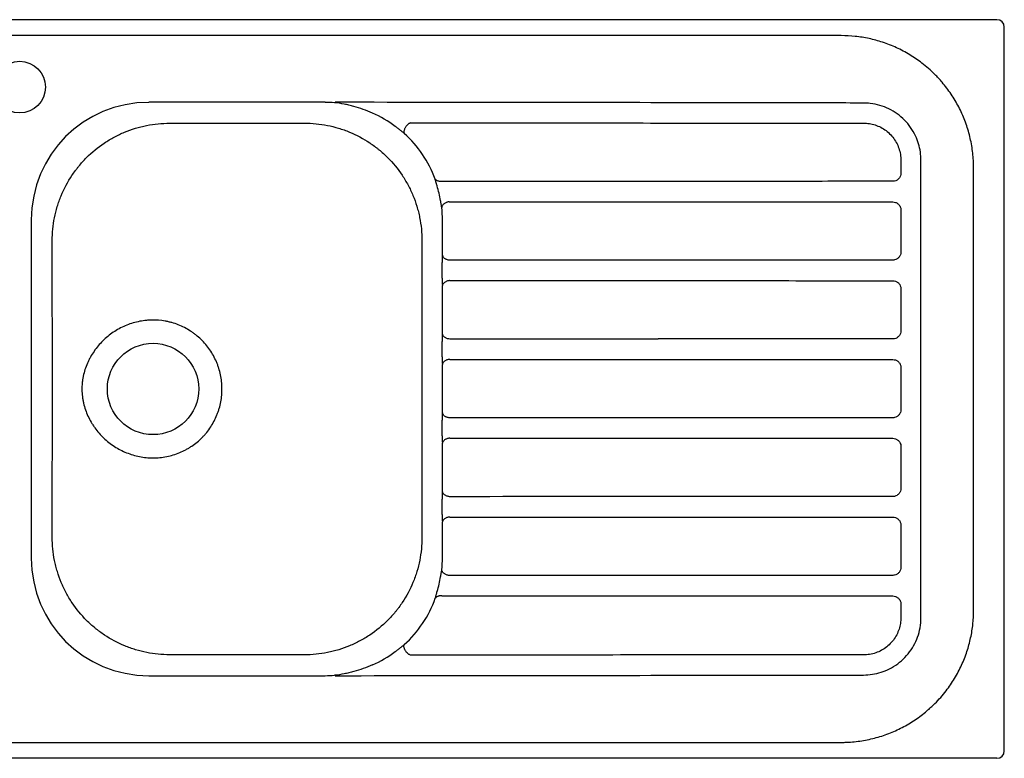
# Model space of a CAD drawing. Header units: millimetres. Extents: x 4985.4 to 4986.53, y 3039.72 to 3040.22.
# Tile 2 of 2: x 4985.86 to 4986.53, y 3039.72 to 3040.22. Entities that reach past the tile are written whole.
import ezdxf

# ---------------------------------------------------------------- set-up
doc = ezdxf.new("R2010")
doc.units = ezdxf.units.MM
doc.layers.add('SANINDUSA', color=3, linetype='Continuous')

msp = doc.modelspace()

# ---------------------------------------------------------------- linework, layer by layer
at = {"layer": 'SANINDUSA'}
for p, q in [((4986.52076, 3040.22432), (4985.40936, 3040.22432)), ((4986.52576, 3039.72792), (4986.52576, 3040.21932)), ((4986.41504, 3040.2135), (4985.51508, 3040.2135)), ((4986.06497, 3040.16822), (4985.94516, 3040.16822)), ((4985.95932, 3040.15406), (4986.05084, 3040.15409)), ((4986.45558, 3040.12871), (4986.45558, 3040.1201)), ((4986.46922, 3039.81847), (4986.46922, 3040.12877)), ((4986.50495, 3039.82364), (4986.50495, 3040.1236)), ((4986.45558, 3040.09514), (4986.45558, 3040.0666)), ((4985.86546, 3040.08852), (4985.86546, 3039.85871)), ((4986.14445, 3040.0644), (4986.14445, 3040.08831)), ((4986.14427, 3040.04885), (4986.14427, 3040.05939)), ((4986.14445, 3040.0109), (4986.14445, 3040.04384)), ((4986.45558, 3040.04164), (4986.45558, 3040.0131)), ((4986.14427, 3039.99535), (4986.14427, 3040.00589)), ((4986.14445, 3039.9574), (4986.14445, 3039.99034)), ((4986.45558, 3039.98814), (4986.45558, 3039.9596)), ((4986.14427, 3039.94185), (4986.14427, 3039.95239)), ((4986.14445, 3039.9039), (4986.14445, 3039.93684)), ((4986.45558, 3039.93464), (4986.45558, 3039.9061)), ((4986.14427, 3039.88835), (4986.14427, 3039.89889)), ((4986.14445, 3039.85892), (4986.14445, 3039.88334)), ((4986.45558, 3039.88114), (4986.45558, 3039.8526)), ((4986.45558, 3039.82764), (4986.45558, 3039.81852)), ((4985.94516, 3039.77902), (4986.06497, 3039.77902)), ((4985.51508, 3039.73373), (4986.41504, 3039.73373)), ((4986.52076, 3039.72292), (4985.40936, 3039.72292))]:
    msp.add_line(p, q, dxfattribs=at)
for centre, radius in [((4985.85756, 3040.17855), 0.0175), ((4985.94806, 3039.97362), 0.031)]:
    msp.add_circle(centre, radius, dxfattribs=at)
for centre, major_axis, ratio, start_param, end_param in [((4986.52076, 3040.21931), (-0.00354, -0.00354), 0.998783, 2.356803, 3.926382), ((4985.9458, 3040.08787), (0.05705, -0.05705), 0.991498, 2.359993, 3.923193), ((4986.06432, 3040.08787), (0.05705, 0.05705), 0.991498, 0.702929, 0.7816), ((4985.79939, 3040.16517), (0.80652, 0.0007), 0.00372, 0.853014, 1.226448), ((4986.06385, 3040.0874), (0.05979, 0.05429), 0.990541, 0.190001, 0.412674), ((4984.70719, 3040.1571), (2.49446, -0.00216), 0.000802, 5.315869, 5.400219), ((4986.06405, 3040.0876), (0.05929, 0.05481), 0.990741, 5.895926, 6.367106), ((4986.06385, 3040.0874), (0.05979, 0.05429), 0.990541, 5.717789, 5.845009), ((4984.70719, 3040.11164), (2.49446, 0.00216), 0.000802, 0.882966, 0.956759), ((4986.06405, 3040.0876), (0.05929, 0.05481), 0.990741, 5.541198, 5.64724), ((4984.70719, 3040.1036), (2.49446, -0.00216), 0.000802, 5.328711, 5.400219), ((4986.14488, 3040.05939), (0, 0.007), 0.087569, 0.773648, 1.570882), ((4984.70719, 3040.05814), (2.49446, 0.00216), 0.000802, 0.882966, 0.954278), ((4986.14488, 3040.04885), (0, 0.007), 0.087569, 1.570711, 2.367944), ((4984.70719, 3040.0501), (2.49446, -0.00216), 0.000802, 5.328908, 5.400219), ((4986.14488, 3040.00589), (0, 0.007), 0.087569, 0.773648, 1.570882), ((4984.70719, 3040.00464), (2.49446, 0.00216), 0.000802, 0.882966, 0.954278), ((4986.14488, 3039.99535), (0, 0.007), 0.087569, 1.570711, 2.367944), ((4984.70719, 3039.9966), (2.49446, -0.00216), 0.000802, 5.328908, 5.400219), ((4986.14488, 3039.95239), (0, 0.007), 0.087569, 0.773648, 1.570882), ((4984.70719, 3039.95114), (2.49446, 0.00216), 0.000802, 0.882966, 0.954278), ((4986.14488, 3039.94185), (0, 0.007), 0.087569, 1.570711, 2.367944), ((4984.70719, 3039.9431), (2.49446, -0.00216), 0.000802, 5.328908, 5.400219), ((4986.14488, 3039.89889), (0, 0.007), 0.087569, 0.773648, 1.570882), ((4984.70719, 3039.89764), (2.49446, 0.00216), 0.000802, 0.882966, 0.954278), ((4986.14488, 3039.88835), (0, 0.007), 0.087569, 1.570711, 2.367944), ((4984.70719, 3039.8896), (2.49446, -0.00216), 0.000802, 5.328908, 5.400219), ((4985.9458, 3039.85936), (0.05705, 0.05705), 0.991498, 2.359993, 3.923193), ((4986.06405, 3039.85963), (0.05929, -0.05481), 0.990741, 0.641841, 0.741988), ((4986.06385, 3039.85983), (0.05979, -0.05429), 0.990541, 0.444309, 0.571345), ((4984.70719, 3039.84414), (2.49446, 0.00216), 0.000802, 0.882966, 0.954451), ((4986.06405, 3039.85963), (0.05929, -0.05481), 0.990741, 6.199264, 6.676708), ((4984.70719, 3039.8361), (2.49446, -0.00216), 0.000802, 5.326513, 5.400219), ((4986.06385, 3039.85983), (0.05979, -0.05429), 0.990541, 5.870511, 6.093184), ((4984.70719, 3039.79014), (2.49446, 0.00216), 0.000802, 0.882966, 0.967317), ((4986.06432, 3039.85936), (0.05705, -0.05705), 0.991498, 5.501585, 5.580256), ((4985.79939, 3039.78207), (0.80652, -0.0007), 0.00372, 5.056737, 5.430171), ((4986.52076, 3039.72792), (-0.00354, 0.00354), 0.998783, 2.356803, 3.926382)]:
    msp.add_ellipse(centre, major_axis=major_axis, ratio=ratio, start_param=start_param, end_param=end_param, dxfattribs=at)
for points, knots in [([(4986.50495, 3040.1236), (4986.50494, 3040.12447), (4986.5049, 3040.12871), (4986.50422, 3040.13633), (4986.50223, 3040.14627), (4986.49915, 3040.15593), (4986.49497, 3040.16517), (4986.4898, 3040.17388), (4986.48426, 3040.18121), (4986.47902, 3040.18689), (4986.47441, 3040.19121), (4986.46881, 3040.19581), (4986.46163, 3040.20071), (4986.45268, 3040.20545), (4986.44344, 3040.2091), (4986.43403, 3040.21163), (4986.42459, 3040.2132), (4986.41822, 3040.2134), (4986.41504, 3040.2135)], [0, 0, 0, 0, 0.018552, 0.090178, 0.162033, 0.233658, 0.305202, 0.376974, 0.448518, 0.499989, 0.541248, 0.582507, 0.65399, 0.725701, 0.797184, 0.864725, 0.932458, 1, 1, 1, 1]), ([(4986.09705, 3040.16089), (4986.09495, 3040.16182), (4986.09284, 3040.16267), (4986.08858, 3040.16421), (4986.08644, 3040.16489), (4986.0832, 3040.16578), (4986.08211, 3040.16606), (4986.07995, 3040.16656), (4986.07886, 3040.16679), (4986.07561, 3040.16742), (4986.07345, 3040.16774), (4986.07128, 3040.16797)], [0, 0, 0, 0, 0.25, 0.25, 0.5, 0.5, 0.625, 0.625, 0.75, 0.75, 1, 1, 1, 1]), ([(4986.43023, 3040.16776), (4986.42823, 3040.16776), (4986.41823, 3040.16776), (4986.38477, 3040.16778), (4986.35331, 3040.16784), (4986.32985, 3040.16789)], [0, 0, 0, 0, 0.059774, 0.298869, 1, 1, 1, 1]), ([(4986.46922, 3040.12877), (4986.46914, 3040.13067), (4986.46898, 3040.1345), (4986.46767, 3040.14012), (4986.46552, 3040.14578), (4986.46233, 3040.15126), (4986.45811, 3040.15633), (4986.45309, 3040.1606), (4986.44744, 3040.16398), (4986.4413, 3040.16634), (4986.43549, 3040.16758), (4986.43177, 3040.16771), (4986.43023, 3040.16776)], [0, 0, 0, 0, 0.0931738, 0.1873797, 0.2815838, 0.3890539, 0.4965228, 0.6035492, 0.7105774, 0.8176249, 0.9246762, 1, 1, 1, 1]), ([(4985.87966, 3040.07432), (4985.87966, 3040.07695), (4985.87979, 3040.07956), (4985.8803, 3040.08474), (4985.88068, 3040.0873), (4985.88169, 3040.0924), (4985.88232, 3040.09492), (4985.88345, 3040.09867), (4985.88386, 3040.09992), (4985.88474, 3040.1024), (4985.88521, 3040.10362), (4985.8877, 3040.10965), (4985.89014, 3040.11423), (4985.89375, 3040.11965), (4985.8945, 3040.12072), (4985.89566, 3040.12229), (4985.89606, 3040.12282), (4985.89686, 3040.12385), (4985.89728, 3040.12437), (4985.89936, 3040.12691), (4985.90111, 3040.12884), (4985.90661, 3040.13436), (4985.91062, 3040.13766), (4985.91606, 3040.1413), (4985.91717, 3040.14201), (4985.91942, 3040.14336), (4985.92056, 3040.144), (4985.92401, 3040.14585), (4985.92636, 3040.14696), (4985.93115, 3040.14895), (4985.93359, 3040.14983), (4985.93733, 3040.15097), (4985.93859, 3040.15132), (4985.94113, 3040.15196), (4985.94242, 3040.15225), (4985.94628, 3040.15302), (4985.94887, 3040.1534), (4985.95407, 3040.15392), (4985.95669, 3040.15405), (4985.95932, 3040.15406)], [0, 0, 0, 0, 0.0625, 0.0625, 0.125, 0.125, 0.1875, 0.1875, 0.21875, 0.21875, 0.25, 0.25, 0.375, 0.375, 0.40625, 0.40625, 0.421875, 0.421875, 0.4375, 0.4375, 0.5, 0.5, 0.625, 0.625, 0.65625, 0.65625, 0.6875, 0.6875, 0.75, 0.75, 0.8125, 0.8125, 0.84375, 0.84375, 0.875, 0.875, 0.9375, 0.9375, 1, 1, 1, 1]), ([(4986.05084, 3040.15409), (4986.0561, 3040.15409), (4986.06128, 3040.15357), (4986.06891, 3040.15206), (4986.07144, 3040.15143), (4986.07519, 3040.15029), (4986.07644, 3040.14988), (4986.07892, 3040.149), (4986.08014, 3040.14853), (4986.08617, 3040.14604), (4986.09075, 3040.14359), (4986.09616, 3040.13998), (4986.09723, 3040.13923), (4986.0988, 3040.13807), (4986.09933, 3040.13767), (4986.10036, 3040.13686), (4986.10088, 3040.13645), (4986.10341, 3040.13437), (4986.10535, 3040.13262), (4986.11086, 3040.12711), (4986.11416, 3040.1231), (4986.1178, 3040.11766), (4986.1185, 3040.11654), (4986.11985, 3040.11429), (4986.1205, 3040.11316), (4986.12234, 3040.10971), (4986.12345, 3040.10736), (4986.12544, 3040.10256), (4986.12631, 3040.10012), (4986.12745, 3040.09638), (4986.1278, 3040.09512), (4986.12844, 3040.09258), (4986.12873, 3040.09129), (4986.13001, 3040.08486), (4986.13053, 3040.07965), (4986.13053, 3040.07439)], [0, 0, 0, 0, 0.125, 0.125, 0.1875, 0.1875, 0.21875, 0.21875, 0.25, 0.25, 0.375, 0.375, 0.40625, 0.40625, 0.421875, 0.421875, 0.4375, 0.4375, 0.5, 0.5, 0.625, 0.625, 0.65625, 0.65625, 0.6875, 0.6875, 0.75, 0.75, 0.8125, 0.8125, 0.84375, 0.84375, 0.875, 0.875, 1, 1, 1, 1]), ([(4986.11858, 3040.14715), (4986.11813, 3040.1475), (4986.11765, 3040.14787), (4986.1169, 3040.14845), (4986.11665, 3040.14865), (4986.11614, 3040.14905), (4986.11588, 3040.14925), (4986.1151, 3040.14985), (4986.11458, 3040.15026), (4986.1135, 3040.15108), (4986.11296, 3040.15149), (4986.11241, 3040.1519)], [0, 0, 0, 0, 0.25, 0.25, 0.375, 0.375, 0.5, 0.5, 0.75, 0.75, 1, 1, 1, 1]), ([(4986.12007, 3040.15237), (4986.11988, 3040.15213), (4986.1197, 3040.15189), (4986.11938, 3040.15139), (4986.11923, 3040.15114), (4986.11896, 3040.15062), (4986.11884, 3040.15037), (4986.11864, 3040.14987), (4986.11856, 3040.14962), (4986.11843, 3040.14914), (4986.11838, 3040.14891), (4986.11832, 3040.14847), (4986.11831, 3040.14826), (4986.11833, 3040.14789), (4986.11835, 3040.14771), (4986.11842, 3040.14748), (4986.11844, 3040.14741), (4986.11851, 3040.14727), (4986.11854, 3040.1472), (4986.11858, 3040.14715)], [0, 0, 0, 0, 0.125, 0.125, 0.25, 0.25, 0.375, 0.375, 0.5, 0.5, 0.625, 0.625, 0.75, 0.75, 0.875, 0.875, 0.9375, 0.9375, 1, 1, 1, 1]), ([(4986.12282, 3040.15422), (4986.12256, 3040.15415), (4986.1223, 3040.15406), (4986.12181, 3040.15383), (4986.12156, 3040.15369), (4986.12086, 3040.15322), (4986.12043, 3040.15282), (4986.12007, 3040.15237)], [0, 0, 0, 0, 0.25, 0.25, 0.5, 0.5, 1, 1, 1, 1]), ([(4986.29083, 3040.15418), (4986.29216, 3040.15418), (4986.29883, 3040.15418), (4986.32683, 3040.15417), (4986.37194, 3040.15416), (4986.41173, 3040.15414), (4986.43018, 3040.15414)], [0, 0, 0, 0, 0.028702, 0.14351, 0.602743, 1, 1, 1, 1]), ([(4986.43018, 3040.15414), (4986.43152, 3040.15408), (4986.43422, 3040.15395), (4986.43817, 3040.15295), (4986.442, 3040.15136), (4986.44557, 3040.14909), (4986.44878, 3040.14623), (4986.45144, 3040.14286), (4986.45351, 3040.1391), (4986.4549, 3040.13504), (4986.45551, 3040.13153), (4986.45556, 3040.12941), (4986.45558, 3040.12871)], [0, 0, 0, 0, 0.1006186, 0.2025467, 0.304473, 0.4118687, 0.5192637, 0.6263084, 0.7333548, 0.8404946, 0.9476374, 1, 1, 1, 1]), ([(4986.14081, 3040.11144), (4986.14067, 3040.11188), (4986.14054, 3040.11232), (4986.14035, 3040.11296), (4986.14029, 3040.11317), (4986.14016, 3040.11359), (4986.1401, 3040.1138), (4986.13993, 3040.11441), (4986.13982, 3040.1148), (4986.13962, 3040.11552), (4986.13953, 3040.11586), (4986.13946, 3040.11617)], [0, 0, 0, 0, 0.25, 0.25, 0.375, 0.375, 0.5, 0.5, 0.75, 0.75, 1, 1, 1, 1]), ([(4986.14394, 3040.1145), (4986.14343, 3040.11446), (4986.14294, 3040.11447), (4986.14223, 3040.11457), (4986.142, 3040.11462), (4986.14156, 3040.11473), (4986.14135, 3040.1148), (4986.14095, 3040.11495), (4986.14076, 3040.11504), (4986.14041, 3040.11523), (4986.14026, 3040.11533), (4986.13997, 3040.11555), (4986.13984, 3040.11567), (4986.13968, 3040.11585), (4986.13963, 3040.11591), (4986.13954, 3040.11604), (4986.13949, 3040.11611), (4986.13946, 3040.11617)], [0, 0, 0, 0, 0.25, 0.25, 0.375, 0.375, 0.5, 0.5, 0.625, 0.625, 0.75, 0.75, 0.875, 0.875, 0.9375, 0.9375, 1, 1, 1, 1]), ([(4986.45558, 3040.1201), (4986.45552, 3040.11948), (4986.4554, 3040.11824), (4986.45444, 3040.11659), (4986.45305, 3040.11535), (4986.45151, 3040.1147), (4986.45049, 3040.11463), (4986.45009, 3040.11461)], [0, 0, 0, 0, 0.215909, 0.431546, 0.646061, 0.860148, 1, 1, 1, 1]), ([(4986.45009, 3040.11461), (4986.44876, 3040.11461), (4986.44209, 3040.1146), (4986.4141, 3040.11459), (4986.36234, 3040.11457), (4986.31592, 3040.11456), (4986.29083, 3040.11456)], [0, 0, 0, 0, 0.025114, 0.12557, 0.527394, 1, 1, 1, 1]), ([(4986.144, 3040.09681), (4986.14394, 3040.09711), (4986.14387, 3040.09745), (4986.14374, 3040.09816), (4986.14367, 3040.09854), (4986.14356, 3040.09915), (4986.14352, 3040.09936), (4986.14344, 3040.09978), (4986.14341, 3040.09999), (4986.1433, 3040.10063), (4986.14322, 3040.10107), (4986.14315, 3040.10152)], [0, 0, 0, 0, 0.25, 0.25, 0.5, 0.5, 0.625, 0.625, 0.75, 0.75, 1, 1, 1, 1]), ([(4986.14844, 3040.10063), (4986.14813, 3040.10058), (4986.14783, 3040.1005), (4986.14726, 3040.10031), (4986.14697, 3040.10019), (4986.14644, 3040.09993), (4986.14618, 3040.09978), (4986.14571, 3040.09946), (4986.14548, 3040.09929), (4986.14508, 3040.09893), (4986.1449, 3040.09874), (4986.14459, 3040.09835), (4986.14445, 3040.09816), (4986.14424, 3040.09777), (4986.14415, 3040.09757), (4986.14407, 3040.09728), (4986.14405, 3040.09718), (4986.14401, 3040.097), (4986.14401, 3040.0969), (4986.144, 3040.09681)], [0, 0, 0, 0, 0.125, 0.125, 0.25, 0.25, 0.375, 0.375, 0.5, 0.5, 0.625, 0.625, 0.75, 0.75, 0.875, 0.875, 0.9375, 0.9375, 1, 1, 1, 1]), ([(4986.29083, 3040.10068), (4986.29216, 3040.10068), (4986.29883, 3040.10068), (4986.32683, 3040.10067), (4986.37858, 3040.10066), (4986.425, 3040.10064), (4986.45009, 3040.10063)], [0, 0, 0, 0, 0.025114, 0.12557, 0.527394, 1, 1, 1, 1]), ([(4986.45009, 3040.10063), (4986.45071, 3040.10057), (4986.45195, 3040.10044), (4986.4536, 3040.09949), (4986.45483, 3040.0981), (4986.45549, 3040.09656), (4986.45555, 3040.09554), (4986.45558, 3040.09514)], [0, 0, 0, 0, 0.215523, 0.430794, 0.6451, 0.859223, 1, 1, 1, 1]), ([(4985.87967, 3039.87292), (4985.87967, 3039.87711), (4985.87967, 3039.88131), (4985.87968, 3039.8897), (4985.87969, 3039.8939), (4985.8797, 3039.90648), (4985.8797, 3039.91488), (4985.87972, 3039.93166), (4985.87973, 3039.94005), (4985.87975, 3039.95684), (4985.87975, 3039.96523), (4985.87975, 3039.98201), (4985.87975, 3039.9904), (4985.87973, 3040.00719), (4985.87972, 3040.01558), (4985.8797, 3040.03236), (4985.87969, 3040.04075), (4985.87968, 3040.05334), (4985.87968, 3040.05754), (4985.87967, 3040.06593), (4985.87967, 3040.07013), (4985.87966, 3040.07432)], [0, 0, 0, 0, 0.0625, 0.0625, 0.125, 0.125, 0.25, 0.25, 0.375, 0.375, 0.5, 0.5, 0.625, 0.625, 0.75, 0.75, 0.875, 0.875, 0.9375, 0.9375, 1, 1, 1, 1]), ([(4986.13053, 3040.07439), (4986.13053, 3040.06599), (4986.13052, 3040.0576), (4986.13052, 3040.0408), (4986.13051, 3040.0324), (4986.1305, 3040.00721), (4986.1305, 3039.99041), (4986.1305, 3039.95682), (4986.1305, 3039.94003), (4986.13051, 3039.91483), (4986.13051, 3039.90644), (4986.13052, 3039.88964), (4986.13052, 3039.88124), (4986.13053, 3039.87285)], [0, 0, 0, 0, 0.125, 0.125, 0.25, 0.25, 0.5, 0.5, 0.75, 0.75, 0.875, 0.875, 1, 1, 1, 1]), ([(4986.14928, 3040.06103), (4986.14897, 3040.06105), (4986.14867, 3040.0611), (4986.14807, 3040.06123), (4986.14777, 3040.06131), (4986.1472, 3040.06152), (4986.14694, 3040.06164), (4986.14642, 3040.06191), (4986.14618, 3040.06207), (4986.14574, 3040.06238), (4986.14554, 3040.06255), (4986.14519, 3040.06291), (4986.14503, 3040.06309), (4986.14478, 3040.06346), (4986.14468, 3040.06365), (4986.14456, 3040.06393), (4986.14453, 3040.06403), (4986.14448, 3040.06421), (4986.14446, 3040.06431), (4986.14445, 3040.0644)], [0, 0, 0, 0, 0.125, 0.125, 0.25, 0.25, 0.375, 0.375, 0.5, 0.5, 0.625, 0.625, 0.75, 0.75, 0.875, 0.875, 0.9375, 0.9375, 1, 1, 1, 1]), ([(4986.45558, 3040.0666), (4986.45552, 3040.06598), (4986.4554, 3040.06474), (4986.45444, 3040.06309), (4986.45305, 3040.06185), (4986.45151, 3040.0612), (4986.45049, 3040.06113), (4986.45009, 3040.06111)], [0, 0, 0, 0, 0.215909, 0.431546, 0.646061, 0.860148, 1, 1, 1, 1]), ([(4986.45009, 3040.06111), (4986.44876, 3040.06111), (4986.44209, 3040.0611), (4986.4141, 3040.06109), (4986.36234, 3040.06107), (4986.31592, 3040.06106), (4986.29083, 3040.06106)], [0, 0, 0, 0, 0.025114, 0.12557, 0.527394, 1, 1, 1, 1]), ([(4986.14928, 3040.0472), (4986.14897, 3040.04718), (4986.14867, 3040.04714), (4986.14807, 3040.04701), (4986.14777, 3040.04692), (4986.1472, 3040.04671), (4986.14694, 3040.04659), (4986.14642, 3040.04632), (4986.14618, 3040.04617), (4986.14574, 3040.04585), (4986.14554, 3040.04568), (4986.14519, 3040.04532), (4986.14503, 3040.04514), (4986.14478, 3040.04477), (4986.14468, 3040.04459), (4986.14456, 3040.0443), (4986.14453, 3040.04421), (4986.14448, 3040.04402), (4986.14446, 3040.04393), (4986.14445, 3040.04384)], [0, 0, 0, 0, 0.125, 0.125, 0.25, 0.25, 0.375, 0.375, 0.5, 0.5, 0.625, 0.625, 0.75, 0.75, 0.875, 0.875, 0.9375, 0.9375, 1, 1, 1, 1]), ([(4986.29083, 3040.04718), (4986.29216, 3040.04718), (4986.29883, 3040.04718), (4986.32683, 3040.04717), (4986.37858, 3040.04716), (4986.425, 3040.04714), (4986.45009, 3040.04713)], [0, 0, 0, 0, 0.025114, 0.12557, 0.527394, 1, 1, 1, 1]), ([(4986.45009, 3040.04713), (4986.45071, 3040.04707), (4986.45195, 3040.04694), (4986.4536, 3040.04599), (4986.45483, 3040.0446), (4986.45549, 3040.04306), (4986.45555, 3040.04204), (4986.45558, 3040.04164)], [0, 0, 0, 0, 0.215523, 0.430793, 0.6451, 0.859223, 1, 1, 1, 1]), ([(4985.94806, 3039.92683), (4985.94495, 3039.92683), (4985.94189, 3039.92714), (4985.93738, 3039.92802), (4985.93589, 3039.92839), (4985.93293, 3039.92928), (4985.93146, 3039.9298), (4985.92717, 3039.93154), (4985.92445, 3039.93296), (4985.92057, 3039.93546), (4985.91931, 3039.93636), (4985.91687, 3039.93828), (4985.91571, 3039.93929), (4985.91237, 3039.94247), (4985.91035, 3039.94478), (4985.9081, 3039.94791), (4985.90767, 3039.94855), (4985.90682, 3039.94985), (4985.90641, 3039.95051), (4985.90525, 3039.95251), (4985.90454, 3039.95388), (4985.90262, 3039.95805), (4985.90162, 3039.96095), (4985.90074, 3039.96472), (4985.90058, 3039.96549), (4985.90031, 3039.96701), (4985.9002, 3039.96777), (4985.89992, 3039.97006), (4985.89982, 3039.97159), (4985.89978, 3039.97465), (4985.89984, 3039.97618), (4985.90007, 3039.97848), (4985.90017, 3039.97925), (4985.9004, 3039.98078), (4985.90054, 3039.98155), (4985.90133, 3039.98534), (4985.90227, 3039.98826), (4985.90381, 3039.9918), (4985.90413, 3039.9925), (4985.90482, 3039.99389), (4985.90518, 3039.99458), (4985.90631, 3039.99661), (4985.90713, 3039.99792), (4985.90887, 3040.00045), (4985.9098, 3040.00167), (4985.91178, 3040.00403), (4985.91283, 3040.00517), (4985.91614, 3040.00844), (4985.91852, 3040.01039), (4985.92234, 3040.01296), (4985.92365, 3040.01376), (4985.92637, 3040.01523), (4985.92777, 3040.01591), (4985.93203, 3040.01774), (4985.93495, 3040.01867), (4985.93945, 3040.01965), (4985.94098, 3040.0199), (4985.94329, 3040.02017), (4985.94406, 3040.02025), (4985.94561, 3040.02035), (4985.94638, 3040.02038), (4985.95022, 3040.02046), (4985.95328, 3040.02022), (4985.95707, 3040.01955), (4985.95783, 3040.0194), (4985.95934, 3040.01905), (4985.9601, 3040.01886), (4985.96233, 3040.01823), (4985.96379, 3040.01774), (4985.96808, 3040.01606), (4985.97081, 3040.01466), (4985.97408, 3040.01256), (4985.97472, 3040.01212), (4985.97598, 3040.01122), (4985.9766, 3040.01076), (4985.9784, 3040.00932), (4985.97956, 3040.00831), (4985.98176, 3040.00617), (4985.98281, 3040.00505), (4985.9848, 3040.00269), (4985.98575, 3040.00145), (4985.98837, 3039.99763), (4985.98985, 3039.99494), (4985.99136, 3039.9914), (4985.99165, 3039.99068), (4985.99219, 3039.98923), (4985.99244, 3039.9885), (4985.99314, 3039.98628), (4985.99353, 3039.98478), (4985.99448, 3039.98027), (4985.99481, 3039.97722), (4985.99486, 3039.97335), (4985.99484, 3039.97257), (4985.99478, 3039.97102), (4985.99474, 3039.97025), (4985.99453, 3039.96794), (4985.99411, 3039.9649), (4985.9934, 3039.96191), (4985.99275, 3039.9597), (4985.99252, 3039.95896), (4985.99201, 3039.9575), (4985.99174, 3039.95677), (4985.99029, 3039.95317), (4985.98886, 3039.95045), (4985.98634, 3039.9466), (4985.98543, 3039.94535), (4985.98397, 3039.94354), (4985.98346, 3039.94295), (4985.98243, 3039.94179), (4985.9819, 3039.94123), (4985.9792, 3039.93849), (4985.97684, 3039.93653), (4985.97364, 3039.93437), (4985.97299, 3039.93396), (4985.97166, 3039.93315), (4985.97098, 3039.93277), (4985.96894, 3039.93167), (4985.96755, 3039.93101), (4985.9633, 3039.92924), (4985.96036, 3039.92834), (4985.95426, 3039.92712), (4985.95117, 3039.92682), (4985.94806, 3039.92683)], [0, 0, 0, 0, 0.03125, 0.03125, 0.046875, 0.046875, 0.0625, 0.0625, 0.09375, 0.09375, 0.109375, 0.109375, 0.125, 0.125, 0.15625, 0.15625, 0.164063, 0.164063, 0.171875, 0.171875, 0.1875, 0.1875, 0.21875, 0.21875, 0.226563, 0.226563, 0.234375, 0.234375, 0.25, 0.25, 0.265625, 0.265625, 0.273438, 0.273438, 0.28125, 0.28125, 0.3125, 0.3125, 0.320313, 0.320313, 0.328125, 0.328125, 0.34375, 0.34375, 0.359375, 0.359375, 0.375, 0.375, 0.40625, 0.40625, 0.421875, 0.421875, 0.4375, 0.4375, 0.46875, 0.46875, 0.484375, 0.484375, 0.492188, 0.492188, 0.5, 0.5, 0.53125, 0.53125, 0.539063, 0.539063, 0.546875, 0.546875, 0.5625, 0.5625, 0.59375, 0.59375, 0.601563, 0.601563, 0.609375, 0.609375, 0.625, 0.625, 0.640625, 0.640625, 0.65625, 0.65625, 0.6875, 0.6875, 0.695313, 0.695313, 0.703125, 0.703125, 0.71875, 0.71875, 0.75, 0.75, 0.757813, 0.757813, 0.765625, 0.765625, 0.78125, 0.796875, 0.796875, 0.804688, 0.804688, 0.8125, 0.8125, 0.84375, 0.84375, 0.859375, 0.859375, 0.867188, 0.867188, 0.875, 0.875, 0.90625, 0.90625, 0.914063, 0.914063, 0.921875, 0.921875, 0.9375, 0.9375, 0.96875, 0.96875, 1, 1, 1, 1]), ([(4986.14928, 3040.00753), (4986.14897, 3040.00755), (4986.14867, 3040.0076), (4986.14807, 3040.00773), (4986.14777, 3040.00781), (4986.1472, 3040.00802), (4986.14694, 3040.00814), (4986.14642, 3040.00841), (4986.14618, 3040.00857), (4986.14574, 3040.00888), (4986.14554, 3040.00905), (4986.14519, 3040.00941), (4986.14503, 3040.00959), (4986.14478, 3040.00996), (4986.14468, 3040.01015), (4986.14456, 3040.01043), (4986.14453, 3040.01053), (4986.14448, 3040.01071), (4986.14446, 3040.01081), (4986.14445, 3040.0109)], [0, 0, 0, 0, 0.125, 0.125, 0.25, 0.25, 0.375, 0.375, 0.5, 0.5, 0.625, 0.625, 0.75, 0.75, 0.875, 0.875, 0.9375, 0.9375, 1, 1, 1, 1]), ([(4986.45558, 3040.0131), (4986.45552, 3040.01248), (4986.4554, 3040.01124), (4986.45444, 3040.00959), (4986.45305, 3040.00835), (4986.45151, 3040.0077), (4986.45049, 3040.00763), (4986.45009, 3040.00761)], [0, 0, 0, 0, 0.2159089, 0.4315463, 0.6460609, 0.8601482, 1, 1, 1, 1]), ([(4986.45009, 3040.00761), (4986.44876, 3040.00761), (4986.44209, 3040.0076), (4986.4141, 3040.00759), (4986.36234, 3040.00757), (4986.31592, 3040.00756), (4986.29083, 3040.00756)], [0, 0, 0, 0, 0.025114, 0.12557, 0.527394, 1, 1, 1, 1]), ([(4986.14928, 3039.9937), (4986.14897, 3039.99368), (4986.14867, 3039.99364), (4986.14807, 3039.99351), (4986.14777, 3039.99342), (4986.1472, 3039.99321), (4986.14694, 3039.99309), (4986.14642, 3039.99282), (4986.14618, 3039.99267), (4986.14574, 3039.99235), (4986.14554, 3039.99218), (4986.14519, 3039.99182), (4986.14503, 3039.99164), (4986.14478, 3039.99127), (4986.14468, 3039.99109), (4986.14456, 3039.9908), (4986.14453, 3039.99071), (4986.14448, 3039.99052), (4986.14446, 3039.99043), (4986.14445, 3039.99034)], [0, 0, 0, 0, 0.125, 0.125, 0.25, 0.25, 0.375, 0.375, 0.5, 0.5, 0.625, 0.625, 0.75, 0.75, 0.875, 0.875, 0.9375, 0.9375, 1, 1, 1, 1]), ([(4986.29083, 3039.99368), (4986.29216, 3039.99368), (4986.29883, 3039.99368), (4986.32683, 3039.99367), (4986.37858, 3039.99366), (4986.425, 3039.99364), (4986.45009, 3039.99363)], [0, 0, 0, 0, 0.025114, 0.12557, 0.527394, 1, 1, 1, 1]), ([(4986.45009, 3039.99363), (4986.45071, 3039.99357), (4986.45195, 3039.99344), (4986.4536, 3039.99249), (4986.45483, 3039.9911), (4986.45549, 3039.98956), (4986.45555, 3039.98854), (4986.45558, 3039.98814)], [0, 0, 0, 0, 0.215523, 0.430793, 0.6451, 0.859223, 1, 1, 1, 1]), ([(4986.14928, 3039.95403), (4986.14897, 3039.95405), (4986.14867, 3039.9541), (4986.14807, 3039.95423), (4986.14777, 3039.95431), (4986.1472, 3039.95452), (4986.14694, 3039.95464), (4986.14642, 3039.95491), (4986.14618, 3039.95507), (4986.14574, 3039.95538), (4986.14554, 3039.95555), (4986.14519, 3039.95591), (4986.14503, 3039.95609), (4986.14478, 3039.95646), (4986.14468, 3039.95665), (4986.14456, 3039.95693), (4986.14453, 3039.95703), (4986.14448, 3039.95721), (4986.14446, 3039.95731), (4986.14445, 3039.9574)], [0, 0, 0, 0, 0.125, 0.125, 0.25, 0.25, 0.375, 0.375, 0.5, 0.5, 0.625, 0.625, 0.75, 0.75, 0.875, 0.875, 0.9375, 0.9375, 1, 1, 1, 1]), ([(4986.45558, 3039.9596), (4986.45552, 3039.95898), (4986.4554, 3039.95774), (4986.45444, 3039.95609), (4986.45305, 3039.95485), (4986.45151, 3039.9542), (4986.45049, 3039.95413), (4986.45009, 3039.95411)], [0, 0, 0, 0, 0.215909, 0.431546, 0.646061, 0.860148, 1, 1, 1, 1]), ([(4986.45009, 3039.95411), (4986.44876, 3039.95411), (4986.44209, 3039.9541), (4986.4141, 3039.95409), (4986.36234, 3039.95407), (4986.31592, 3039.95406), (4986.29083, 3039.95406)], [0, 0, 0, 0, 0.025114, 0.12557, 0.527394, 1, 1, 1, 1]), ([(4986.14928, 3039.9402), (4986.14897, 3039.94018), (4986.14867, 3039.94014), (4986.14807, 3039.94001), (4986.14777, 3039.93992), (4986.1472, 3039.93971), (4986.14694, 3039.93959), (4986.14642, 3039.93932), (4986.14618, 3039.93917), (4986.14574, 3039.93885), (4986.14554, 3039.93868), (4986.14519, 3039.93832), (4986.14503, 3039.93814), (4986.14478, 3039.93777), (4986.14468, 3039.93759), (4986.14456, 3039.9373), (4986.14453, 3039.93721), (4986.14448, 3039.93702), (4986.14446, 3039.93693), (4986.14445, 3039.93684)], [0, 0, 0, 0, 0.125, 0.125, 0.25, 0.25, 0.375, 0.375, 0.5, 0.5, 0.625, 0.625, 0.75, 0.75, 0.875, 0.875, 0.9375, 0.9375, 1, 1, 1, 1]), ([(4986.29083, 3039.94018), (4986.29216, 3039.94018), (4986.29883, 3039.94018), (4986.32683, 3039.94017), (4986.37858, 3039.94016), (4986.425, 3039.94014), (4986.45009, 3039.94013)], [0, 0, 0, 0, 0.025114, 0.12557, 0.527394, 1, 1, 1, 1]), ([(4986.45009, 3039.94013), (4986.45071, 3039.94007), (4986.45195, 3039.93994), (4986.4536, 3039.93899), (4986.45483, 3039.9376), (4986.45549, 3039.93606), (4986.45555, 3039.93504), (4986.45558, 3039.93464)], [0, 0, 0, 0, 0.215523, 0.430793, 0.6451, 0.859223, 1, 1, 1, 1]), ([(4986.14928, 3039.90053), (4986.14897, 3039.90055), (4986.14867, 3039.9006), (4986.14807, 3039.90073), (4986.14777, 3039.90081), (4986.1472, 3039.90102), (4986.14694, 3039.90114), (4986.14642, 3039.90141), (4986.14618, 3039.90157), (4986.14574, 3039.90188), (4986.14554, 3039.90205), (4986.14519, 3039.90241), (4986.14503, 3039.90259), (4986.14478, 3039.90296), (4986.14468, 3039.90315), (4986.14456, 3039.90343), (4986.14453, 3039.90353), (4986.14448, 3039.90371), (4986.14446, 3039.90381), (4986.14445, 3039.9039)], [0, 0, 0, 0, 0.125, 0.125, 0.25, 0.25, 0.375, 0.375, 0.5, 0.5, 0.625, 0.625, 0.75, 0.75, 0.875, 0.875, 0.9375, 0.9375, 1, 1, 1, 1]), ([(4986.45558, 3039.9061), (4986.45552, 3039.90548), (4986.4554, 3039.90424), (4986.45444, 3039.90259), (4986.45305, 3039.90135), (4986.45151, 3039.9007), (4986.45049, 3039.90063), (4986.45009, 3039.90061)], [0, 0, 0, 0, 0.215909, 0.431546, 0.646061, 0.860148, 1, 1, 1, 1]), ([(4986.45009, 3039.90061), (4986.44876, 3039.90061), (4986.44209, 3039.9006), (4986.4141, 3039.90059), (4986.36234, 3039.90057), (4986.31592, 3039.90056), (4986.29083, 3039.90056)], [0, 0, 0, 0, 0.025114, 0.12557, 0.527394, 1, 1, 1, 1]), ([(4986.14928, 3039.8867), (4986.14897, 3039.88668), (4986.14867, 3039.88664), (4986.14807, 3039.88651), (4986.14777, 3039.88642), (4986.1472, 3039.88621), (4986.14694, 3039.88609), (4986.14642, 3039.88582), (4986.14618, 3039.88567), (4986.14574, 3039.88535), (4986.14554, 3039.88518), (4986.14519, 3039.88482), (4986.14503, 3039.88464), (4986.14478, 3039.88427), (4986.14468, 3039.88409), (4986.14456, 3039.8838), (4986.14453, 3039.88371), (4986.14448, 3039.88352), (4986.14446, 3039.88343), (4986.14445, 3039.88334)], [0, 0, 0, 0, 0.125, 0.125, 0.25, 0.25, 0.375, 0.375, 0.5, 0.5, 0.625, 0.625, 0.75, 0.75, 0.875, 0.875, 0.9375, 0.9375, 1, 1, 1, 1]), ([(4986.29083, 3039.88668), (4986.29216, 3039.88668), (4986.29883, 3039.88668), (4986.32683, 3039.88667), (4986.37858, 3039.88666), (4986.425, 3039.88664), (4986.45009, 3039.88663)], [0, 0, 0, 0, 0.025114, 0.12557, 0.527394, 1, 1, 1, 1]), ([(4986.45009, 3039.88663), (4986.45071, 3039.88657), (4986.45195, 3039.88644), (4986.4536, 3039.88549), (4986.45483, 3039.8841), (4986.45549, 3039.88256), (4986.45555, 3039.88154), (4986.45558, 3039.88114)], [0, 0, 0, 0, 0.215523, 0.430793, 0.6451, 0.859223, 1, 1, 1, 1]), ([(4985.95932, 3039.79318), (4985.95669, 3039.79318), (4985.95408, 3039.79331), (4985.9489, 3039.79383), (4985.94634, 3039.79421), (4985.94125, 3039.79522), (4985.93872, 3039.79585), (4985.93497, 3039.79699), (4985.93372, 3039.7974), (4985.93125, 3039.79828), (4985.93003, 3039.79876), (4985.924, 3039.80125), (4985.91942, 3039.8037), (4985.91401, 3039.80731), (4985.91294, 3039.80806), (4985.91136, 3039.80923), (4985.91084, 3039.80962), (4985.90981, 3039.81043), (4985.90929, 3039.81084), (4985.90675, 3039.81292), (4985.90482, 3039.81468), (4985.89931, 3039.82019), (4985.89601, 3039.8242), (4985.89238, 3039.82965), (4985.89167, 3039.83076), (4985.89032, 3039.83301), (4985.88968, 3039.83415), (4985.88784, 3039.8376), (4985.88673, 3039.83995), (4985.88475, 3039.84474), (4985.88387, 3039.84719), (4985.88274, 3039.85093), (4985.88239, 3039.85219), (4985.88175, 3039.85473), (4985.88146, 3039.85601), (4985.88069, 3039.85988), (4985.88031, 3039.86246), (4985.8798, 3039.86767), (4985.87967, 3039.87029), (4985.87967, 3039.87292)], [0, 0, 0, 0, 0.0625, 0.0625, 0.125, 0.125, 0.1875, 0.1875, 0.21875, 0.21875, 0.25, 0.25, 0.375, 0.375, 0.40625, 0.40625, 0.421875, 0.421875, 0.4375, 0.4375, 0.5, 0.5, 0.625, 0.625, 0.65625, 0.65625, 0.6875, 0.6875, 0.75, 0.75, 0.8125, 0.8125, 0.84375, 0.84375, 0.875, 0.875, 0.9375, 0.9375, 1, 1, 1, 1]), ([(4986.13053, 3039.87285), (4986.13053, 3039.86758), (4986.13001, 3039.86241), (4986.1285, 3039.85477), (4986.12787, 3039.85225), (4986.12673, 3039.84849), (4986.12632, 3039.84725), (4986.12544, 3039.84477), (4986.12497, 3039.84355), (4986.12248, 3039.83752), (4986.12003, 3039.83294), (4986.11643, 3039.82753), (4986.11568, 3039.82646), (4986.11451, 3039.82488), (4986.11411, 3039.82436), (4986.11331, 3039.82332), (4986.1129, 3039.82281), (4986.11082, 3039.82027), (4986.10906, 3039.81834), (4986.10355, 3039.81282), (4986.09955, 3039.80952), (4986.0941, 3039.80588), (4986.09299, 3039.80518), (4986.09074, 3039.80383), (4986.0896, 3039.80318), (4986.08615, 3039.80134), (4986.08381, 3039.80023), (4986.07901, 3039.79824), (4986.07657, 3039.79736), (4986.07283, 3039.79622), (4986.07157, 3039.79588), (4986.06903, 3039.79524), (4986.06774, 3039.79495), (4986.06131, 3039.79366), (4986.0561, 3039.79315), (4986.05084, 3039.79314)], [0, 0, 0, 0, 0.125, 0.125, 0.1875, 0.1875, 0.21875, 0.21875, 0.25, 0.25, 0.375, 0.375, 0.40625, 0.40625, 0.421875, 0.421875, 0.4375, 0.4375, 0.5, 0.5, 0.625, 0.625, 0.65625, 0.65625, 0.6875, 0.6875, 0.75, 0.75, 0.8125, 0.8125, 0.84375, 0.84375, 0.875, 0.875, 1, 1, 1, 1]), ([(4986.14322, 3039.84619), (4986.1433, 3039.84663), (4986.14337, 3039.84707), (4986.14348, 3039.84772), (4986.14351, 3039.84793), (4986.14358, 3039.84835), (4986.14362, 3039.84856), (4986.14373, 3039.84916), (4986.14379, 3039.84954), (4986.14392, 3039.85026), (4986.14399, 3039.85059), (4986.14405, 3039.8509)], [0, 0, 0, 0, 0.25, 0.25, 0.375, 0.375, 0.5, 0.5, 0.75, 0.75, 1, 1, 1, 1]), ([(4986.14851, 3039.8471), (4986.1482, 3039.84715), (4986.14791, 3039.84723), (4986.14733, 3039.84741), (4986.14704, 3039.84753), (4986.1465, 3039.84779), (4986.14625, 3039.84793), (4986.14577, 3039.84825), (4986.14555, 3039.84843), (4986.14514, 3039.84878), (4986.14496, 3039.84897), (4986.14465, 3039.84936), (4986.14451, 3039.84955), (4986.14429, 3039.84994), (4986.14421, 3039.85014), (4986.14412, 3039.85043), (4986.1441, 3039.85052), (4986.14406, 3039.85071), (4986.14405, 3039.8508), (4986.14405, 3039.8509)], [0, 0, 0, 0, 0.125, 0.125, 0.25, 0.25, 0.375, 0.375, 0.5, 0.5, 0.625, 0.625, 0.75, 0.75, 0.875, 0.875, 0.9375, 0.9375, 1, 1, 1, 1]), ([(4986.45558, 3039.8526), (4986.45552, 3039.85198), (4986.4554, 3039.85074), (4986.45444, 3039.84909), (4986.45305, 3039.84785), (4986.45151, 3039.8472), (4986.45049, 3039.84713), (4986.45009, 3039.84711)], [0, 0, 0, 0, 0.215909, 0.431546, 0.646061, 0.860148, 1, 1, 1, 1]), ([(4986.45009, 3039.84711), (4986.44876, 3039.84711), (4986.44209, 3039.8471), (4986.4141, 3039.84709), (4986.36234, 3039.84707), (4986.31592, 3039.84706), (4986.29083, 3039.84706)], [0, 0, 0, 0, 0.025114, 0.12557, 0.527394, 1, 1, 1, 1]), ([(4986.13963, 3039.83153), (4986.1397, 3039.83184), (4986.13979, 3039.83219), (4986.13998, 3039.83291), (4986.14009, 3039.83329), (4986.14026, 3039.8339), (4986.14032, 3039.83411), (4986.14044, 3039.83453), (4986.1405, 3039.83474), (4986.14069, 3039.83539), (4986.14082, 3039.83582), (4986.14095, 3039.83627)], [0, 0, 0, 0, 0.25, 0.25, 0.5, 0.5, 0.625, 0.625, 0.75, 0.75, 1, 1, 1, 1]), ([(4986.14413, 3039.83323), (4986.14362, 3039.83327), (4986.14312, 3039.83326), (4986.14241, 3039.83316), (4986.14217, 3039.83311), (4986.14173, 3039.833), (4986.14152, 3039.83293), (4986.14112, 3039.83277), (4986.14093, 3039.83268), (4986.14059, 3039.83249), (4986.14043, 3039.83239), (4986.14014, 3039.83216), (4986.14001, 3039.83204), (4986.13985, 3039.83186), (4986.1398, 3039.83179), (4986.13971, 3039.83167), (4986.13967, 3039.8316), (4986.13963, 3039.83153)], [0, 0, 0, 0, 0.25, 0.25, 0.375, 0.375, 0.5, 0.5, 0.625, 0.625, 0.75, 0.75, 0.875, 0.875, 0.9375, 0.9375, 1, 1, 1, 1]), ([(4986.29083, 3039.83318), (4986.29216, 3039.83318), (4986.29883, 3039.83318), (4986.32683, 3039.83317), (4986.37858, 3039.83316), (4986.425, 3039.83314), (4986.45009, 3039.83313)], [0, 0, 0, 0, 0.025114, 0.12557, 0.527394, 1, 1, 1, 1]), ([(4986.45009, 3039.83313), (4986.45071, 3039.83307), (4986.45195, 3039.83294), (4986.4536, 3039.83199), (4986.45483, 3039.8306), (4986.45549, 3039.82906), (4986.45555, 3039.82804), (4986.45558, 3039.82764)], [0, 0, 0, 0, 0.215523, 0.430794, 0.645101, 0.859222, 1, 1, 1, 1]), ([(4986.41504, 3039.73373), (4986.41592, 3039.73374), (4986.42016, 3039.73378), (4986.42777, 3039.73446), (4986.43772, 3039.73645), (4986.44737, 3039.73953), (4986.45661, 3039.74371), (4986.46532, 3039.74888), (4986.47265, 3039.75441), (4986.47834, 3039.75966), (4986.48265, 3039.76427), (4986.48726, 3039.76987), (4986.49216, 3039.77705), (4986.49689, 3039.786), (4986.50055, 3039.79524), (4986.50308, 3039.80465), (4986.50465, 3039.81409), (4986.50485, 3039.82046), (4986.50495, 3039.82364)], [0, 0, 0, 0, 0.018552, 0.090178, 0.162033, 0.233658, 0.305202, 0.376974, 0.448518, 0.499989, 0.541248, 0.582507, 0.65399, 0.725701, 0.797184, 0.864725, 0.932458, 1, 1, 1, 1]), ([(4986.45558, 3039.81852), (4986.45552, 3039.81718), (4986.4554, 3039.81449), (4986.4544, 3039.81054), (4986.45281, 3039.8067), (4986.45055, 3039.80312), (4986.44768, 3039.79991), (4986.44431, 3039.79725), (4986.44055, 3039.79517), (4986.4365, 3039.79378), (4986.43299, 3039.79317), (4986.43088, 3039.79312), (4986.43018, 3039.7931)], [0, 0, 0, 0, 0.100618, 0.202541, 0.304461, 0.412031, 0.519601, 0.626708, 0.733817, 0.84088, 0.947946, 1, 1, 1, 1]), ([(4986.43023, 3039.77947), (4986.43224, 3039.77956), (4986.43628, 3039.77974), (4986.4422, 3039.7812), (4986.44802, 3039.78355), (4986.45351, 3039.78694), (4986.45849, 3039.79129), (4986.46263, 3039.79642), (4986.46587, 3039.80215), (4986.46807, 3039.80835), (4986.46909, 3039.81386), (4986.46919, 3039.81726), (4986.46922, 3039.81847)], [0, 0, 0, 0, 0.098329, 0.197874, 0.297417, 0.404986, 0.512554, 0.619615, 0.726677, 0.833698, 0.940723, 1, 1, 1, 1]), ([(4986.11241, 3039.79533), (4986.11296, 3039.79574), (4986.1135, 3039.79616), (4986.11458, 3039.79698), (4986.1151, 3039.79738), (4986.11588, 3039.79799), (4986.11614, 3039.79819), (4986.11665, 3039.79859), (4986.1169, 3039.79878), (4986.11765, 3039.79937), (4986.11813, 3039.79974), (4986.11858, 3039.80009)], [0, 0, 0, 0, 0.25, 0.25, 0.5, 0.5, 0.625, 0.625, 0.75, 0.75, 1, 1, 1, 1]), ([(4986.12007, 3039.79486), (4986.11988, 3039.7951), (4986.1197, 3039.79535), (4986.11938, 3039.79584), (4986.11923, 3039.7961), (4986.11896, 3039.79661), (4986.11884, 3039.79686), (4986.11864, 3039.79737), (4986.11856, 3039.79762), (4986.11843, 3039.7981), (4986.11838, 3039.79832), (4986.11832, 3039.79876), (4986.11831, 3039.79897), (4986.11833, 3039.79935), (4986.11835, 3039.79952), (4986.11842, 3039.79976), (4986.11844, 3039.79983), (4986.11851, 3039.79997), (4986.11854, 3039.80003), (4986.11858, 3039.80009)], [0, 0, 0, 0, 0.125, 0.125, 0.25, 0.25, 0.375, 0.375, 0.5, 0.5, 0.625, 0.625, 0.75, 0.75, 0.875, 0.875, 0.9375, 0.9375, 1, 1, 1, 1]), ([(4986.05084, 3039.79314), (4986.03559, 3039.79315), (4986.02033, 3039.79316), (4985.99745, 3039.79317), (4985.98983, 3039.79317), (4985.97839, 3039.79317), (4985.97457, 3039.79318), (4985.96695, 3039.79318), (4985.96313, 3039.79318), (4985.95932, 3039.79318)], [0, 0, 0, 0, 0.5, 0.5, 0.75, 0.75, 0.875, 0.875, 1, 1, 1, 1]), ([(4986.12282, 3039.79301), (4986.12256, 3039.79308), (4986.1223, 3039.79318), (4986.12181, 3039.79341), (4986.12156, 3039.79355), (4986.12086, 3039.79402), (4986.12043, 3039.79441), (4986.12007, 3039.79486)], [0, 0, 0, 0, 0.25, 0.25, 0.5, 0.5, 1, 1, 1, 1]), ([(4986.43018, 3039.7931), (4986.42885, 3039.7931), (4986.42218, 3039.7931), (4986.39419, 3039.79309), (4986.34907, 3039.79307), (4986.30928, 3039.79306), (4986.29083, 3039.79306)], [0, 0, 0, 0, 0.028702, 0.14351, 0.602743, 1, 1, 1, 1]), ([(4986.09705, 3039.78634), (4986.09495, 3039.78541), (4986.09284, 3039.78456), (4986.08858, 3039.78303), (4986.08644, 3039.78235), (4986.0832, 3039.78145), (4986.08211, 3039.78118), (4986.07995, 3039.78067), (4986.07886, 3039.78044), (4986.07561, 3039.77982), (4986.07345, 3039.7795), (4986.07128, 3039.77926)], [0, 0, 0, 0, 0.25, 0.25, 0.5, 0.5, 0.625, 0.625, 0.75, 0.75, 1, 1, 1, 1]), ([(4986.32985, 3039.77935), (4986.33185, 3039.77935), (4986.34185, 3039.77937), (4986.37531, 3039.77944), (4986.40677, 3039.77946), (4986.43023, 3039.77947)], [0, 0, 0, 0, 0.059774, 0.298869, 1, 1, 1, 1])]:
    msp.add_open_spline(points, degree=3, knots=knots, dxfattribs=at)
for points in [[(4986.14442, 3040.11452), (4986.14426, 3040.11452), (4986.1441, 3040.11451), (4986.14394, 3040.1145)], [(4986.14908, 3040.10071), (4986.14886, 3040.1007), (4986.14865, 3040.10067), (4986.14844, 3040.10063)], [(4986.14948, 3040.06102), (4986.14941, 3040.06102), (4986.14935, 3040.06103), (4986.14928, 3040.06103)], [(4986.14948, 3040.04721), (4986.14941, 3040.04721), (4986.14935, 3040.04721), (4986.14928, 3040.0472)], [(4986.14948, 3039.99371), (4986.14941, 3039.99371), (4986.14935, 3039.99371), (4986.14928, 3039.9937)], [(4986.14948, 3039.95402), (4986.14941, 3039.95402), (4986.14935, 3039.95403), (4986.14928, 3039.95403)], [(4986.14948, 3039.94021), (4986.14941, 3039.94021), (4986.14935, 3039.94021), (4986.14928, 3039.9402)], [(4986.14948, 3039.90052), (4986.14941, 3039.90052), (4986.14935, 3039.90053), (4986.14928, 3039.90053)], [(4986.14948, 3039.88671), (4986.14941, 3039.88671), (4986.14935, 3039.88671), (4986.14928, 3039.8867)], [(4986.14913, 3039.84702), (4986.14892, 3039.84703), (4986.14871, 3039.84706), (4986.14851, 3039.8471)], [(4986.14413, 3039.83323), (4986.14429, 3039.83322), (4986.14444, 3039.83322), (4986.1446, 3039.83322)]]:
    msp.add_open_spline(points, degree=3, dxfattribs=at)

doc.saveas('drawing.dxf')
